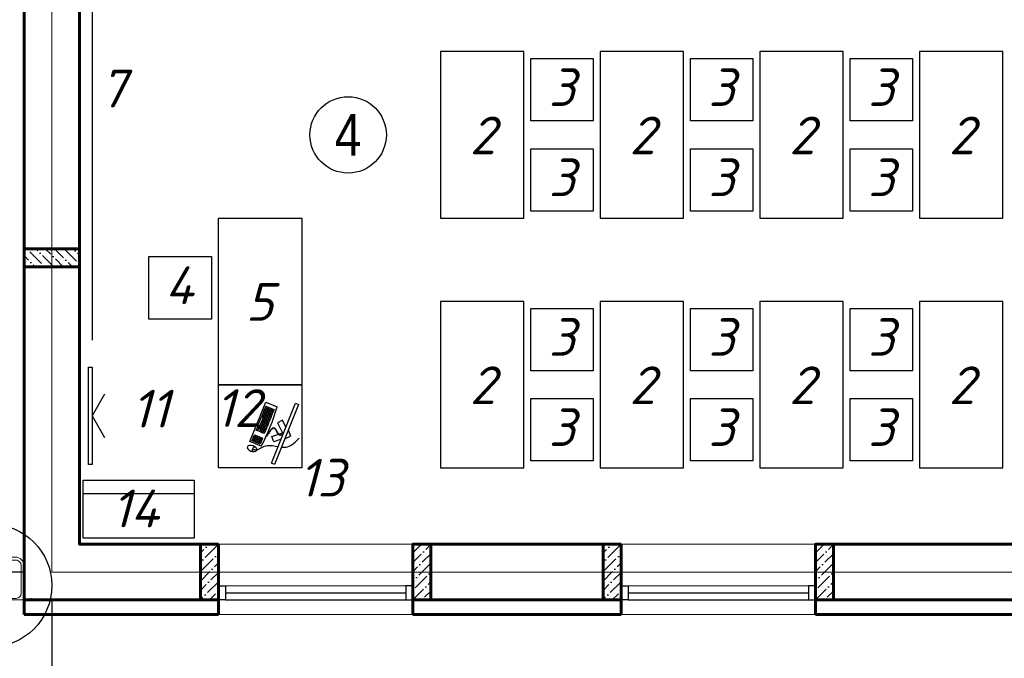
# Model space of a CAD drawing. Header units: millimetres. Extents: x -257011 to 237647566, y 2784933 to 6706507.
# Tile 195 of 256: x 9653432 to 9660524, y 5141227 to 5145829. Entities that reach past the tile are written whole.
import ezdxf

# ---------------------------------------------------------------- set-up
doc = ezdxf.new("R2010")
doc.units = ezdxf.units.MM
doc.header["$LTSCALE"] = 1000
doc.header["$PDMODE"] = 32
doc.header["$PDSIZE"] = 0.3
doc.linetypes.add('ACAD_ISO10W100', pattern=[18, 12, -3, 0, -3])
for name, color, linetype, lineweight in [('expl', 234, 'Continuous', 13), ('заливки', 250, 'Continuous', 18), ('Калонны', 20, 'Continuous', 25), ('Размеры', 251, 'Continuous', 18)]:
    doc.layers.add(name, color=color, linetype=linetype, lineweight=lineweight)
for name, color, linetype in [('kcd_tx', 7, 'Continuous'), ('PDF17_Geometry', 7, 'Continuous'), ('PDF17_Solid Fills', 7, 'Continuous'), ('TESS', 252, 'Continuous'), ('ТХ', 7, 'Continuous')]:
    doc.layers.add(name, color=color, linetype=linetype)
doc.styles.get("Standard").update_dxf_attribs({"font": 'ARIALN.TTF'})
doc.dimstyles.new('Санжар', dxfattribs={"dimtxt": 240, "dimasz": 200, "dimexe": 200, "dimexo": 200, "dimgap": 50, "dimtad": 1, "dimdec": 0, "dimtxsty": 'Standard', "dimblk": 'OBLIQUE', "dimcen": 2.5, "dimdle": 200, "dimclrd": 152, "dimclre": 152, "dimclrt": 152, "dimadec": 0, "dimazin": 0, "dimtfac": 1, "dimtdec": 0, "dimtmove": 0, "dimatfit": 3, "dimldrblk": 'OBLIQUE', "dimfxl": 0, "dimlwd": 0, "dimlwe": 0, "dimarcsym": 0})

# ---------------------------------------------------------------- blocks, each defined once
blk = doc.blocks.new('iuuiiul')
at = {"color": 6, "ltscale": 100}
blk.add_circle((1264983.8, 1660235.6), 443.6, dxfattribs=at)
blk = doc.blocks.new('_Oblique')
at = {"color": 0, "linetype": 'ByBlock', "lineweight": -2}
blk.add_line((-0.5, -0.5), (0.5, 0.5), dxfattribs=at)
blk = doc.blocks.new('*D1899')
at = {"layer": 'Defpoints', "color": 0, "lineweight": 50, "ltscale": 100, "transparency": 16777216}
for p in [(9653663.6, 5141849.2), (9663263.6, 5141849.2), (9663263.6, 5138947)]:
    blk.add_point(p, dxfattribs=at)
at = {"layer": 'kcd_tx', "color": 152, "ltscale": 100, "transparency": 16777216}
for p, q in [((9653663.6, 5141649.2), (9653663.6, 5138747)), ((9663263.6, 5141649.2), (9663263.6, 5138747)), ((9653463.6, 5138947), (9663463.6, 5138947))]:
    blk.add_line(p, q, dxfattribs=at)
at = {"layer": 'kcd_tx', "color": 152, "ltscale": 100, "transparency": 16777216, "xscale": 200, "yscale": 200, "zscale": 200, "rotation": 180}
blk.add_blockref('_Oblique', (9653663.6, 5138947), dxfattribs=at)
at = {"layer": 'kcd_tx', "color": 152, "ltscale": 100, "transparency": 16777216, "xscale": 200, "yscale": 200, "zscale": 200}
blk.add_blockref('_Oblique', (9663263.6, 5138947), dxfattribs=at)
at = {"layer": 'kcd_tx', "color": 152, "lineweight": 60, "ltscale": 100, "transparency": 16777216, "insert": (9658463.6, 5139119.6), "char_height": 240, "attachment_point": 5}
blk.add_mtext('9600', dxfattribs=at)
blk = doc.blocks.new('*D1902')
at = {"layer": 'Defpoints', "color": 0, "lineweight": 50, "ltscale": 100, "transparency": 16777216}
for p in [(9653663.6, 5141849.2), (9672863.6, 5141849.2), (9653663.6, 5138353.3)]:
    blk.add_point(p, dxfattribs=at)
at = {"layer": 'kcd_tx', "color": 152, "ltscale": 100, "transparency": 16777216}
for p, q in [((9653663.6, 5141649.2), (9653663.6, 5138153.3)), ((9672863.6, 5141649.2), (9672863.6, 5138153.3)), ((9673063.6, 5138353.3), (9653463.6, 5138353.3))]:
    blk.add_line(p, q, dxfattribs=at)
at = {"layer": 'kcd_tx', "color": 152, "ltscale": 100, "transparency": 16777216, "xscale": 200, "yscale": 200, "zscale": 200, "rotation": 180}
blk.add_blockref('_Oblique', (9653663.6, 5138353.3), dxfattribs=at)
at = {"layer": 'kcd_tx', "color": 152, "ltscale": 100, "transparency": 16777216, "xscale": 200, "yscale": 200, "zscale": 200}
blk.add_blockref('_Oblique', (9672863.6, 5138353.3), dxfattribs=at)
at = {"layer": 'kcd_tx', "color": 152, "lineweight": 60, "ltscale": 100, "transparency": 16777216, "insert": (9663263.6, 5138525.8), "char_height": 240, "attachment_point": 5}
blk.add_mtext('19200', dxfattribs=at)
blk = doc.blocks.new('*D1905')
at = {"layer": 'Defpoints', "color": 0, "lineweight": 50, "ltscale": 100, "transparency": 16777216}
for p in [(9653663.6, 5148149.2), (9650581.8, 5141849.2), (9653663.6, 5141849.2)]:
    blk.add_point(p, dxfattribs=at)
at = {"layer": 'kcd_tx', "color": 152, "ltscale": 100, "transparency": 16777216}
for p, q in [((9650581.8, 5148349.2), (9650581.8, 5141649.2)), ((9653463.6, 5148149.2), (9650381.8, 5148149.2)), ((9653463.6, 5141849.2), (9650381.8, 5141849.2))]:
    blk.add_line(p, q, dxfattribs=at)
at = {"layer": 'kcd_tx', "color": 152, "ltscale": 100, "transparency": 16777216, "xscale": 200, "yscale": 200, "zscale": 200}
for p, rotation in [((9650581.8, 5148149.2), 90), ((9650581.8, 5141849.2), 270)]:
    blk.add_blockref('_Oblique', p, dxfattribs=dict(at, rotation=rotation))
at = {"layer": 'kcd_tx', "color": 152, "lineweight": 60, "ltscale": 100, "transparency": 16777216, "insert": (9650409.3, 5144999.2), "char_height": 240, "attachment_point": 5, "rotation": 90}
blk.add_mtext('6300', dxfattribs=at)
blk = doc.blocks.new('wwww')
at = {"layer": 'заливки', "color": 0, "lineweight": 25, "ltscale": 0.15}
for p, q in [((-325484, -679209), (-325477, -679225)), ((-325699, -679327), (-325681, -679321)), ((-325693, -679344), (-325699, -679327)), ((-325660, -679334), (-325693, -679344)), ((-325687, -679302), (-325671, -679297)), ((-325686, -679305), (-325687, -679302)), ((-325686, -679305), (-325681, -679321)), ((-325671, -679297), (-325660, -679334)), ((-325470, -679244), (-325465, -679256)), ((-325814, -679382), (-325729, -679357)), ((-325808, -679400), (-325814, -679382)), ((-325723, -679374), (-325808, -679400)), ((-325729, -679357), (-325713, -679352)), ((-325708, -679369), (-325723, -679374)), ((-325713, -679352), (-325708, -679369))]:
    blk.add_line(p, q, dxfattribs=at)
for points in [[(-325485, -678956), (-325474, -678992), (-326163, -679200), (-326174, -679165)], [(-325617, -679239), (-325611, -679256), (-325627, -679261), (-325632, -679244)], [(-325599, -679234), (-325594, -679251), (-325609, -679255), (-325614, -679238)], [(-325581, -679228), (-325576, -679245), (-325591, -679250), (-325597, -679233)], [(-325563, -679223), (-325558, -679240), (-325573, -679245), (-325579, -679228)], [(-325944, -679338), (-325939, -679355), (-325955, -679360), (-325960, -679343)], [(-325926, -679333), (-325921, -679350), (-325937, -679355), (-325942, -679337)], [(-325908, -679327), (-325903, -679344), (-325919, -679349), (-325924, -679332)], [(-325903, -679346), (-325897, -679364), (-325913, -679368), (-325918, -679351)], [(-325890, -679322), (-325885, -679339), (-325901, -679344), (-325906, -679327)], [(-325885, -679341), (-325879, -679358), (-325895, -679363), (-325900, -679346)], [(-325875, -679317), (-325870, -679334), (-325885, -679339), (-325890, -679322)], [(-325869, -679336), (-325864, -679353), (-325879, -679358), (-325885, -679341)], [(-325857, -679312), (-325852, -679329), (-325867, -679334), (-325873, -679316)], [(-325851, -679331), (-325846, -679348), (-325862, -679353), (-325867, -679336)], [(-325845, -679350), (-325840, -679367), (-325856, -679372), (-325861, -679355)], [(-325839, -679306), (-325834, -679323), (-325850, -679328), (-325855, -679311)], [(-325833, -679325), (-325828, -679343), (-325844, -679347), (-325849, -679330)], [(-325827, -679345), (-325822, -679362), (-325838, -679367), (-325843, -679349)], [(-325821, -679301), (-325816, -679318), (-325832, -679323), (-325837, -679306)], [(-325815, -679320), (-325810, -679337), (-325826, -679342), (-325831, -679325)], [(-325810, -679339), (-325804, -679356), (-325820, -679361), (-325825, -679344)], [(-325805, -679296), (-325800, -679313), (-325816, -679318), (-325821, -679301)], [(-325800, -679315), (-325794, -679332), (-325810, -679337), (-325815, -679320)], [(-325794, -679335), (-325789, -679352), (-325804, -679356), (-325810, -679339)], [(-325788, -679291), (-325782, -679308), (-325798, -679313), (-325803, -679295)], [(-325782, -679310), (-325777, -679327), (-325792, -679332), (-325797, -679315)], [(-325776, -679329), (-325771, -679346), (-325786, -679351), (-325792, -679334)], [(-325770, -679348), (-325765, -679365), (-325781, -679370), (-325786, -679353)], [(-325770, -679285), (-325764, -679302), (-325780, -679307), (-325785, -679290)], [(-325764, -679304), (-325759, -679322), (-325774, -679326), (-325780, -679309)], [(-325758, -679324), (-325753, -679341), (-325769, -679346), (-325774, -679328)], [(-325752, -679343), (-325747, -679360), (-325763, -679365), (-325768, -679348)], [(-325752, -679280), (-325747, -679297), (-325762, -679302), (-325767, -679285)], [(-325746, -679299), (-325741, -679316), (-325756, -679321), (-325762, -679304)], [(-325740, -679318), (-325735, -679335), (-325751, -679340), (-325756, -679323)], [(-325736, -679275), (-325731, -679292), (-325747, -679297), (-325752, -679280)], [(-325734, -679337), (-325729, -679355), (-325745, -679359), (-325750, -679342)], [(-325730, -679294), (-325725, -679312), (-325741, -679316), (-325746, -679299)], [(-325725, -679314), (-325719, -679331), (-325735, -679335), (-325740, -679318)], [(-325718, -679270), (-325713, -679287), (-325729, -679292), (-325734, -679274)], [(-325719, -679333), (-325714, -679350), (-325729, -679355), (-325734, -679337)], [(-325712, -679289), (-325707, -679306), (-325723, -679311), (-325728, -679294)], [(-325707, -679308), (-325701, -679325), (-325717, -679330), (-325722, -679313)], [(-325700, -679264), (-325695, -679281), (-325711, -679286), (-325716, -679269)], [(-325701, -679327), (-325696, -679345), (-325711, -679349), (-325716, -679332)], [(-325695, -679347), (-325690, -679364), (-325705, -679368), (-325711, -679351)], [(-325695, -679284), (-325689, -679301), (-325705, -679305), (-325710, -679288)], [(-325689, -679303), (-325684, -679320), (-325699, -679325), (-325704, -679307)], [(-325682, -679259), (-325677, -679276), (-325693, -679281), (-325698, -679264)], [(-325677, -679341), (-325672, -679358), (-325688, -679363), (-325693, -679346)], [(-325677, -679278), (-325671, -679295), (-325687, -679300), (-325692, -679283)], [(-325659, -679336), (-325654, -679353), (-325670, -679358), (-325675, -679340)], [(-325611, -679258), (-325606, -679275), (-325621, -679280), (-325626, -679263)], [(-325605, -679277), (-325600, -679295), (-325615, -679299), (-325621, -679282)], [(-325599, -679297), (-325594, -679314), (-325610, -679319), (-325615, -679301)], [(-325593, -679253), (-325588, -679270), (-325603, -679275), (-325609, -679258)], [(-325593, -679316), (-325588, -679333), (-325604, -679338), (-325609, -679321)], [(-325587, -679272), (-325582, -679289), (-325598, -679294), (-325603, -679277)], [(-325581, -679291), (-325576, -679308), (-325592, -679313), (-325597, -679296)], [(-325575, -679247), (-325570, -679265), (-325586, -679269), (-325591, -679252)], [(-325576, -679310), (-325570, -679328), (-325586, -679332), (-325591, -679315)], [(-325569, -679267), (-325564, -679284), (-325580, -679288), (-325585, -679271)], [(-325563, -679286), (-325558, -679303), (-325574, -679308), (-325579, -679291)], [(-325557, -679242), (-325552, -679259), (-325568, -679264), (-325573, -679247)], [(-325558, -679305), (-325552, -679322), (-325568, -679327), (-325573, -679310)], [(-325551, -679261), (-325546, -679278), (-325562, -679283), (-325567, -679266)], [(-325546, -679280), (-325540, -679298), (-325556, -679302), (-325561, -679285)], [(-325540, -679300), (-325535, -679317), (-325550, -679321), (-325555, -679304)], [(-325938, -679357), (-325933, -679374), (-325949, -679379), (-325954, -679362)], [(-325933, -679376), (-325927, -679394), (-325943, -679398), (-325948, -679381)], [(-325927, -679396), (-325922, -679413), (-325937, -679418), (-325942, -679400)], [(-325921, -679415), (-325916, -679432), (-325931, -679437), (-325937, -679420)], [(-325920, -679352), (-325915, -679369), (-325931, -679374), (-325936, -679357)], [(-325915, -679371), (-325909, -679388), (-325925, -679393), (-325930, -679376)], [(-325909, -679390), (-325904, -679407), (-325919, -679412), (-325924, -679395)], [(-325903, -679409), (-325898, -679427), (-325913, -679431), (-325919, -679414)], [(-325897, -679366), (-325892, -679383), (-325907, -679388), (-325912, -679370)], [(-325891, -679385), (-325886, -679402), (-325901, -679407), (-325907, -679390)], [(-325885, -679404), (-325880, -679421), (-325896, -679426), (-325901, -679409)], [(-325879, -679360), (-325874, -679377), (-325889, -679382), (-325895, -679365)], [(-325873, -679379), (-325868, -679397), (-325884, -679401), (-325889, -679384)], [(-325867, -679399), (-325862, -679416), (-325878, -679421), (-325883, -679403)], [(-325863, -679355), (-325858, -679373), (-325874, -679377), (-325879, -679360)], [(-325857, -679375), (-325852, -679392), (-325868, -679397), (-325873, -679379)], [(-325852, -679394), (-325846, -679411), (-325862, -679416), (-325867, -679399)], [(-325839, -679369), (-325834, -679386), (-325850, -679391), (-325855, -679374)], [(-325834, -679388), (-325828, -679406), (-325844, -679410), (-325849, -679393)], [(-325822, -679364), (-325816, -679381), (-325832, -679386), (-325837, -679369)], [(-325816, -679383), (-325811, -679400), (-325826, -679405), (-325831, -679388)], [(-325804, -679358), (-325799, -679376), (-325814, -679380), (-325819, -679363)], [(-325788, -679354), (-325783, -679371), (-325799, -679376), (-325804, -679358)]]:
    blk.add_lwpolyline(points, close=True, dxfattribs=at)
for points in [[(-325871, -679073), (-325877, -679070), (-325843, -679016)], [(-325788, -679048), (-325785, -679042), (-325843, -679016)], [(-325889, -679117), (-325924, -679194), (-325866, -679220), (-325815, -679108)], [(-325749, -679075), (-325677, -679120), (-325710, -679173), (-325815, -679108)], [(-325552, -679198), (-325513, -679328), (-325964, -679465), (-326004, -679335)]]:
    blk.add_lwpolyline(points, dxfattribs=at)
for centre, radius, start, end in [((-325114, -681459), 2303, 100.9493, 112.708), ((-325477, -679229), 29.5, 216.9044, 354.8007)]:
    blk.add_arc(centre, radius, start, end, dxfattribs=at)
at = {"layer": 'заливки', "color": 0, "lineweight": 25, "ltscale": 0.15, "extrusion": (0, 0, -1)}
blk.add_ellipse((-325468, -679263), major_axis=(16.4, -53.3), ratio=0.548518, dxfattribs=at)
at = {"layer": 'заливки', "color": 0, "lineweight": 25, "ltscale": 0.15}
blk.add_ellipse((-325473, -679235), major_axis=(3.92, -9.4), ratio=0.353008, dxfattribs=at)
for points, knots in [([(-325685, -679017), (-325698, -678997), (-325744, -678938), (-325827, -678931), (-325886, -678926)], [258.945343, 258.945343, 258.945343, 258.945343, 321.866255, 469.799997, 469.799997, 469.799997, 469.799997]), ([(-325805, -679092), (-325787, -679100), (-325762, -679126), (-325839, -679240), (-325737, -679231), (-325675, -679225)], [52.696456, 52.696456, 52.696456, 52.696456, 88.452953, 137.856523, 215.270135, 215.270135, 215.270135, 215.270135]), ([(-325800, -679090), (-325797, -679092), (-325794, -679094), (-325788, -679098), (-325785, -679100), (-325780, -679106), (-325778, -679110), (-325775, -679117), (-325774, -679121), (-325774, -679127), (-325774, -679129), (-325775, -679133), (-325775, -679135), (-325777, -679143), (-325779, -679149), (-325783, -679160), (-325786, -679166), (-325791, -679178), (-325793, -679183), (-325796, -679192), (-325797, -679195), (-325798, -679200), (-325798, -679202), (-325798, -679206), (-325798, -679207), (-325797, -679210), (-325796, -679212), (-325795, -679214), (-325794, -679216), (-325791, -679218), (-325790, -679219), (-325786, -679221), (-325784, -679221), (-325778, -679224), (-325773, -679225), (-325761, -679226), (-325754, -679227), (-325740, -679227), (-325732, -679226), (-325709, -679225), (-325692, -679224), (-325675, -679222)], [54.981019, 54.981019, 54.981019, 54.981019, 61.260874, 61.260874, 69.6918, 69.6918, 78.122727, 78.122727, 86.553654, 86.553654, 90.403827, 90.403827, 94.253999, 94.253999, 104.434609, 104.434609, 114.615219, 114.615219, 124.795829, 124.795829, 131.641747, 131.641747, 135.939583, 135.939583, 141.201002, 141.201002, 146.462422, 146.462422, 151.723841, 151.723841, 156.985261, 156.985261, 162.24668, 162.24668, 172.922377, 172.922377, 183.598075, 183.598075, 194.273772, 194.273772, 215.270135, 215.270135, 215.270135, 215.270135]), ([(-325484, -679209), (-325526, -679194), (-325606, -679165), (-325646, -679086), (-325666, -679050)], [0, 0, 0, 0, 117.894714, 225.048375, 225.048375, 225.048375, 225.048375])]:
    blk.add_open_spline(points, degree=3, knots=knots, dxfattribs=at)
blk = doc.blocks.new('awefsssf')
at = {"layer": 'PDF17_Solid Fills', "lineweight": 0, "transparency": 33554559}
for points in [[(2026784.7, 2207819.1), (2026785.3, 2207819.1), (2026785.3, 2207818.5), (2026784.7, 2207817.8), (2026784, 2207818.5), (2026784, 2207819.1)], [(2026785.3, 2207819.1), (2026785.9, 2207819.1), (2026785.9, 2207818.5), (2026785.3, 2207817.8), (2026784.7, 2207818.5), (2026784.7, 2207819.1)], [(2026791.1, 2207819.1), (2026791.7, 2207819.1), (2026791.7, 2207818.5), (2026791.1, 2207817.8), (2026790.4, 2207818.5), (2026790.4, 2207819.1)], [(2027268.8, 2207819.1), (2027269.4, 2207819.1), (2027269.4, 2207818.5), (2027268.8, 2207817.8), (2027268.1, 2207818.5), (2027268.1, 2207819.1)], [(2027269.4, 2207819.1), (2027270.1, 2207819.1), (2027270.1, 2207818.5), (2027269.4, 2207817.8), (2027268.8, 2207818.5), (2027268.8, 2207819.1)], [(2027275.2, 2207819.1), (2027275.8, 2207819.1), (2027275.8, 2207818.5), (2027275.2, 2207817.8), (2027274.5, 2207818.5), (2027274.5, 2207819.1)]]:
    blk.add_hatch(color=256, dxfattribs=at).paths.add_polyline_path(points)
at = {"layer": 'PDF17_Geometry', "lineweight": 0}
for p, q in [((2026840.7, 2208068.2), (2026840.9, 2207865.2)), ((2027164.1, 2208104.4), (2026877.3, 2208104.1)), ((2027201.2, 2207865.5), (2027200.4, 2208068.2)), ((2026876.4, 2207829.3), (2027164.9, 2207829.3))]:
    blk.add_line(p, q, dxfattribs=at)
blk.add_lwpolyline([(2026722.2, 2207818.5), (2026822, 2207818.5), (2026822, 2208066.5, -0.414206), (2026882.6, 2208127.1), (2027159.2, 2208127.1, -0.41048), (2027220.2, 2208066.5), (2027219.9, 2207818.5), (2027345.8, 2207818.5)], format="xyb", dxfattribs=at)
for points in [[(2027345.8, 2207818.5), (2027219.9, 2207818.5), (2027219.9, 2207818.5), (2027060.6, 2207818.5), (2027039.1, 2207797), (2027017.6, 2207818.5), (2026995.8, 2207796.7), (2026974.6, 2207818.5), (2026952.8, 2207796.7), (2026931.6, 2207818.5), (2026911.9, 2207801), (2026817.2, 2207801), (2026817.2, 2207818.5), (2026722.2, 2207818.5)], [(2026785.9, 2207815.3), (2026784, 2207815.3), (2026783.4, 2207815.9), (2026782.7, 2207816.6), (2026782.7, 2207817.2), (2026782.1, 2207817.8), (2026782.1, 2207818.5), (2026784.7, 2207818.5), (2026785.9, 2207818.5), (2026785.3, 2207818.5), (2026785.3, 2207824.3), (2026785.3, 2207818.5)], [(2026784.7, 2207815.3), (2026784.7, 2207816.6), (2026785.3, 2207817.8), (2026785.9, 2207817.8), (2026785.9, 2207818.5), (2026786.6, 2207818.5), (2026786.6, 2207819.1), (2026787.9, 2207819.1), (2026789.8, 2207819.1), (2026789.8, 2207818.5), (2026790.4, 2207818.5), (2026790.4, 2207817.8), (2026791.1, 2207816.6), (2026791.7, 2207815.3)], [(2026785.9, 2207815.9), (2026784.7, 2207815.3)], [(2026785.3, 2207824.3), (2026791.1, 2207824.3), (2026791.1, 2207818.5), (2026793.7, 2207818.5), (2026793.7, 2207816.6), (2026793, 2207815.9), (2026792.4, 2207815.9), (2026792.4, 2207815.3), (2026791.7, 2207815.3), (2026791.1, 2207815.3), (2026790.4, 2207815.3)], [(2026787.2, 2207819.1), (2026785.3, 2207816.6)], [(2026787.2, 2207815.3), (2026787.2, 2207816.6), (2026786.6, 2207817.2), (2026785.9, 2207817.2), (2026785.9, 2207816.6)], [(2026787.2, 2207816.6), (2026787.9, 2207817.2), (2026788.5, 2207817.2), (2026789.2, 2207816.6), (2026789.2, 2207817.2), (2026789.8, 2207817.2), (2026790.4, 2207816.6)], [(2026788.5, 2207819.1), (2026787.9, 2207817.8)], [(2026789.8, 2207818.5), (2026789.2, 2207817.8)], [(2026789.2, 2207815.3), (2026789.2, 2207816.6)], [(2026791.1, 2207818.5), (2026790.4, 2207818.5), (2026791.1, 2207818.5), (2026789.8, 2207818.5)], [(2026790.4, 2207817.8), (2026789.8, 2207817.2)], [(2026790.4, 2207818.5), (2026790.4, 2207824.3)], [(2026791.1, 2207816.6), (2026790.4, 2207815.9)], [(2026791.1, 2207815.9), (2026790.4, 2207815.3)], [(2027270.1, 2207815.3), (2027268.1, 2207815.3), (2027267.5, 2207815.9), (2027266.8, 2207816.6), (2027266.8, 2207817.2), (2027266.2, 2207817.8), (2027266.2, 2207818.5), (2027268.8, 2207818.5), (2027270.1, 2207818.5), (2027269.4, 2207818.5), (2027269.4, 2207824.3), (2027269.4, 2207818.5)], [(2027268.8, 2207815.3), (2027268.8, 2207816.6), (2027269.4, 2207817.8), (2027270.1, 2207817.8), (2027270.1, 2207818.5), (2027270.7, 2207818.5), (2027270.7, 2207819.1), (2027272, 2207819.1), (2027273.9, 2207819.1), (2027273.9, 2207818.5), (2027274.5, 2207818.5), (2027274.5, 2207817.8), (2027275.2, 2207816.6), (2027275.8, 2207815.3)], [(2027270.1, 2207815.9), (2027268.8, 2207815.3)], [(2027269.4, 2207824.3), (2027275.2, 2207824.3), (2027275.2, 2207818.5), (2027277.8, 2207818.5), (2027277.8, 2207816.6), (2027277.1, 2207815.9), (2027276.5, 2207815.9), (2027276.5, 2207815.3), (2027275.8, 2207815.3), (2027275.2, 2207815.3), (2027274.5, 2207815.3)], [(2027271.3, 2207819.1), (2027269.4, 2207816.6)], [(2027271.3, 2207815.3), (2027271.3, 2207816.6), (2027270.7, 2207817.2), (2027270.1, 2207817.2), (2027270.1, 2207816.6)], [(2027271.3, 2207816.6), (2027272, 2207817.2), (2027272.6, 2207817.2), (2027273.3, 2207816.6), (2027273.3, 2207817.2), (2027273.9, 2207817.2), (2027274.5, 2207816.6)], [(2027272.6, 2207819.1), (2027272, 2207817.8)], [(2027273.9, 2207818.5), (2027273.3, 2207817.8)], [(2027273.3, 2207815.3), (2027273.3, 2207816.6)], [(2027275.2, 2207818.5), (2027274.5, 2207818.5), (2027275.2, 2207818.5), (2027273.9, 2207818.5)], [(2027274.5, 2207817.8), (2027273.9, 2207817.2)], [(2027274.5, 2207818.5), (2027274.5, 2207824.3)], [(2027275.2, 2207816.6), (2027274.5, 2207815.9)], [(2027275.2, 2207815.9), (2027274.5, 2207815.3)]]:
    blk.add_lwpolyline(points, dxfattribs=at)
for points in [[(2026790.4, 2207828.1), (2026785.9, 2207828.1), (2026785.3, 2207826.8), (2026785.3, 2207815.9), (2026784.7, 2207815.9), (2026782.1, 2207815.9), (2026783.4, 2207813.4), (2026785.3, 2207812.7), (2026785.9, 2207812.7), (2026790.4, 2207812.7), (2026793, 2207813.4), (2026793.7, 2207815.9), (2026791.1, 2207815.9), (2026791.1, 2207826.8)], [(2026787.9, 2207817.8), (2026785.9, 2207816.6), (2026785.9, 2207815.3), (2026790.4, 2207815.3), (2026790.4, 2207816.6)], [(2027274.5, 2207828.1), (2027270.1, 2207828.1), (2027269.4, 2207826.8), (2027269.4, 2207815.9), (2027268.8, 2207815.9), (2027266.2, 2207815.9), (2027267.5, 2207813.4), (2027269.4, 2207812.7), (2027270.1, 2207812.7), (2027274.5, 2207812.7), (2027277.1, 2207813.4), (2027277.8, 2207815.9), (2027275.2, 2207815.9), (2027275.2, 2207826.8)], [(2027272, 2207817.8), (2027270.1, 2207816.6), (2027270.1, 2207815.3), (2027274.5, 2207815.3), (2027274.5, 2207816.6)]]:
    blk.add_lwpolyline(points, close=True, dxfattribs=at)
at = {"layer": 'PDF17_Geometry', "color": 7, "lineweight": 0, "true_color": 0xffffff}
for points in [[(2026783.4, 2207813.4), (2026784.7, 2207815.9)], [(2026785.3, 2207812.7), (2026785.3, 2207826.8), (2026785.3, 2207812.7), (2026785.3, 2207815.9)], [(2026791.1, 2207826.8), (2026790.4, 2207812.7), (2026791.1, 2207815.9), (2026790.4, 2207812.7)], [(2026791.1, 2207815.9), (2026793.7, 2207815.9)], [(2027267.5, 2207813.4), (2027268.8, 2207815.9)], [(2027269.4, 2207812.7), (2027269.4, 2207826.8), (2027269.4, 2207812.7), (2027269.4, 2207815.9)], [(2027275.2, 2207826.8), (2027274.5, 2207812.7), (2027275.2, 2207815.9), (2027274.5, 2207812.7)], [(2027275.2, 2207815.9), (2027277.8, 2207815.9)]]:
    blk.add_lwpolyline(points, dxfattribs=at)
at = {"layer": 'PDF17_Geometry', "color": 252, "lineweight": 0, "true_color": 0x979797}
for points in [[(2026793, 2207812.1), (2026793, 2207812.1)], [(2027277.1, 2207812.1), (2027277.1, 2207812.1)]]:
    blk.add_lwpolyline(points, dxfattribs=at)
at = {"layer": 'PDF17_Geometry', "lineweight": 0}
for centre, radius, start, end in [((2026876.9, 2208067.9), 36.2, 89.46766, 179.51829), ((2027164.1, 2208068.2), 36.3, 359.99882, 90.00118), ((2026876.8, 2207865.3), 36, 180.05003, 270.712), ((2027164.1, 2207866.4), 37.1, 271.2782, 358.7218)]:
    blk.add_arc(centre, radius, start, end, dxfattribs=at)
at = {"layer": 'PDF17_Solid Fills', "color": 7, "lineweight": 0, "true_color": 0xffffff, "transparency": 33554559}
for points in [[(2026784.7, 2207815.9), (2026782.1, 2207815.9), (2026783.4, 2207813.4)], [(2026785.3, 2207812.7), (2026784.7, 2207815.9), (2026783.4, 2207813.4)], [(2026785.3, 2207826.8), (2026785.9, 2207812.7), (2026785.9, 2207828.1)], [(2026785.9, 2207812.7), (2026785.9, 2207828.1), (2026790.4, 2207828.1)], [(2026790.4, 2207812.7), (2026790.4, 2207828.1), (2026785.9, 2207812.7)], [(2026791.1, 2207826.8), (2026790.4, 2207812.7), (2026790.4, 2207828.1)], [(2026793, 2207813.4), (2026791.1, 2207815.9), (2026790.4, 2207812.7)], [(2026793.7, 2207815.9), (2026793, 2207813.4), (2026791.1, 2207815.9)], [(2027268.8, 2207815.9), (2027266.2, 2207815.9), (2027267.5, 2207813.4)], [(2027269.4, 2207812.7), (2027268.8, 2207815.9), (2027267.5, 2207813.4)], [(2027269.4, 2207826.8), (2027270.1, 2207812.7), (2027270.1, 2207828.1)], [(2027270.1, 2207812.7), (2027270.1, 2207828.1), (2027274.5, 2207828.1)], [(2027274.5, 2207812.7), (2027274.5, 2207828.1), (2027270.1, 2207812.7)], [(2027275.2, 2207826.8), (2027274.5, 2207812.7), (2027274.5, 2207828.1)], [(2027277.1, 2207813.4), (2027275.2, 2207815.9), (2027274.5, 2207812.7)], [(2027277.8, 2207815.9), (2027277.1, 2207813.4), (2027275.2, 2207815.9)]]:
    blk.add_solid(points, dxfattribs=at)

msp = doc.modelspace()

# ---------------------------------------------------------------- hatches: boundary and pattern name
at = {"ltscale": 100}
h = msp.add_hatch(dxfattribs=at)
h.set_pattern_fill('ANSI36', color=256, scale=15, style=0)
h.set_pattern_definition([(45, (9785935.837, 4427585.21), (25.2569703, 92.6088912), [119.0625, -23.8125, 0, -23.8125])])
h.paths.add_polyline_path([(9654733.575, 5142049.213), (9654863.575, 5142049.213), (9654863.575, 5141649.213), (9654733.575, 5141649.213)])
h = msp.add_hatch(dxfattribs=at)
h.set_pattern_fill('ANSI36', color=256, scale=15, style=0)
h.set_pattern_definition([(45, (9784165.837, 4427585.21), (25.2569703, 92.6088912), [119.0625, -23.8125, 0, -23.8125])])
h.paths.add_polyline_path([(9656263.575, 5142049.213), (9656393.575, 5142049.213), (9656393.575, 5141649.213), (9656263.575, 5141649.213)])
h = msp.add_hatch(dxfattribs=at)
h.set_pattern_fill('ANSI36', color=256, scale=15, style=0)
h.set_pattern_definition([(45, (9788835.837, 4427585.21), (25.2569703, 92.6088912), [119.0625, -23.8125, 0, -23.8125])])
h.paths.add_polyline_path([(9657633.575, 5142049.213), (9657763.575, 5142049.213), (9657763.575, 5141649.213), (9657633.575, 5141649.213)])
h = msp.add_hatch(dxfattribs=at)
h.set_pattern_fill('ANSI36', color=256, scale=15, style=0)
h.set_pattern_definition([(45, (9787065.837, 4427585.21), (25.2569703, 92.6088912), [119.0625, -23.8125, 0, -23.8125])])
h.paths.add_polyline_path([(9659163.575, 5142049.213), (9659293.575, 5142049.213), (9659293.575, 5141649.213), (9659163.575, 5141649.213)])

# ---------------------------------------------------------------- linework, layer by layer
at = {"lineweight": 60, "ltscale": 100}
for p, q in [((9654863.575, 5142049.213), (9654863.575, 5141649.213)), ((9656263.575, 5142049.213), (9656263.575, 5141649.213)), ((9657763.575, 5142049.213), (9657763.575, 5141649.213)), ((9659163.575, 5142049.213), (9659163.575, 5141649.213))]:
    msp.add_line(p, q, dxfattribs=at)
at = {"lineweight": 9, "ltscale": 100}
for p, q in [((9654863.575, 5142049.213), (9656263.575, 5142049.213)), ((9657763.575, 5142049.213), (9659163.575, 5142049.213)), ((9654863.575, 5141542.213), (9656263.575, 5141542.213)), ((9657763.575, 5141542.213), (9659163.575, 5141542.213))]:
    msp.add_line(p, q, dxfattribs=at)
at = {"color": 5, "lineweight": 0}
for p, q in [((9654913.575, 5141749.213), (9656213.575, 5141749.213)), ((9657813.575, 5141749.213), (9659113.575, 5141749.213))]:
    msp.add_line(p, q, dxfattribs=at)
at = {"color": 5}
for p, q in [((9654913.575, 5141699.213), (9656213.575, 5141699.213)), ((9657813.575, 5141699.213), (9659113.575, 5141699.213)), ((9654913.575, 5141649.213), (9656213.575, 5141649.213)), ((9657813.575, 5141649.213), (9659113.575, 5141649.213))]:
    msp.add_line(p, q, dxfattribs=at)
at = {"color": 252, "lineweight": 60, "ltscale": 100}
for p, q in [((9654863.575, 5141649.213), (9654863.575, 5141542.213)), ((9656263.575, 5141649.213), (9656263.575, 5141542.213)), ((9657763.575, 5141649.213), (9657763.575, 5141542.213)), ((9659163.575, 5141649.213), (9659163.575, 5141542.213))]:
    msp.add_line(p, q, dxfattribs=at)
at = {"lineweight": 60, "ltscale": 100}
for points in [[(9654863.575, 5142049.213), (9653863.575, 5142049.213), (9653863.575, 5147949.213)], [(9657763.575, 5142049.213), (9656263.575, 5142049.213)], [(9660663.575, 5142049.213), (9659163.575, 5142049.213)], [(9657763.575, 5141649.213), (9656263.575, 5141649.213)], [(9660663.575, 5141649.213), (9659163.575, 5141649.213)]]:
    msp.add_lwpolyline(points, dxfattribs=at)
at = {"color": 5}
for points in [[(9654863.575, 5141749.213), (9654913.575, 5141749.213), (9654913.575, 5141649.213), (9654863.575, 5141649.213)], [(9656263.575, 5141749.213), (9656213.575, 5141749.213), (9656213.575, 5141649.213), (9656263.575, 5141649.213)], [(9657763.575, 5141749.213), (9657813.575, 5141749.213), (9657813.575, 5141649.213), (9657763.575, 5141649.213)], [(9659163.575, 5141749.213), (9659113.575, 5141749.213), (9659113.575, 5141649.213), (9659163.575, 5141649.213)]]:
    msp.add_lwpolyline(points, close=True, dxfattribs=at)
at = {"color": 32, "lineweight": 30, "ltscale": 100}
for points in [[(9656263.575, 5141549.213), (9657763.575, 5141549.213)], [(9659163.575, 5141549.213), (9660663.575, 5141549.213)]]:
    msp.add_lwpolyline(points, dxfattribs=at)
at = {"color": 252, "lineweight": 60, "ltscale": 100}
for points in [[(9656263.575, 5141542.213), (9657763.575, 5141542.213)], [(9659163.575, 5141542.213), (9660663.575, 5141542.213)]]:
    msp.add_lwpolyline(points, dxfattribs=at)
at = {"layer": 'expl', "lineweight": 30}
msp.add_circle((9655797.838, 5144999.213), 275.112, dxfattribs=at)
at = {"layer": 'Размеры', "lineweight": 60, "ltscale": 5}
for points in [[(9654863.575, 5142049.213), (9654733.575, 5142049.213), (9654733.575, 5141649.213), (9654863.575, 5141649.213)], [(9656393.575, 5142049.213), (9656263.575, 5142049.213), (9656263.575, 5141649.213), (9656393.575, 5141649.213)], [(9657763.575, 5142049.213), (9657633.575, 5142049.213), (9657633.575, 5141649.213), (9657763.575, 5141649.213)], [(9659293.575, 5142049.213), (9659163.575, 5142049.213), (9659163.575, 5141649.213), (9659293.575, 5141649.213)]]:
    msp.add_lwpolyline(points, close=True, dxfattribs=at)
at = {"layer": 'ТХ', "ltscale": 5}
msp.add_line((9653957.836, 5143520.208), (9653957.836, 5146520.208), dxfattribs=at)
for points in [[(9657063.575, 5145599.213), (9656463.575, 5145599.213), (9656463.575, 5144399.213), (9657063.575, 5144399.213)], [(9658213.575, 5145599.213), (9657613.575, 5145599.213), (9657613.575, 5144399.213), (9658213.575, 5144399.213)], [(9659363.575, 5145599.213), (9658763.575, 5145599.213), (9658763.575, 5144399.213), (9659363.575, 5144399.213)], [(9660513.575, 5145599.213), (9659913.575, 5145599.213), (9659913.575, 5144399.213), (9660513.575, 5144399.213)], [(9657563.575, 5145099.213), (9657113.575, 5145099.213), (9657113.575, 5145549.213), (9657563.575, 5145549.213)], [(9658713.575, 5145099.213), (9658263.575, 5145099.213), (9658263.575, 5145549.213), (9658713.575, 5145549.213)], [(9659863.575, 5145099.213), (9659413.575, 5145099.213), (9659413.575, 5145549.213), (9659863.575, 5145549.213)], [(9657563.575, 5144449.213), (9657113.575, 5144449.213), (9657113.575, 5144899.213), (9657563.575, 5144899.213)], [(9658713.575, 5144449.213), (9658263.575, 5144449.213), (9658263.575, 5144899.213), (9658713.575, 5144899.213)], [(9659863.575, 5144449.213), (9659413.575, 5144449.213), (9659413.575, 5144899.213), (9659863.575, 5144899.213)], [(9655463.575, 5143199.213), (9654863.575, 5143199.213), (9654863.575, 5144399.213), (9655463.575, 5144399.213)], [(9654813.575, 5143672.153), (9654363.575, 5143672.153), (9654363.575, 5144122.153), (9654813.575, 5144122.153)], [(9657063.575, 5143799.213), (9656463.575, 5143799.213), (9656463.575, 5142599.213), (9657063.575, 5142599.213)], [(9658213.575, 5143799.213), (9657613.575, 5143799.213), (9657613.575, 5142599.213), (9658213.575, 5142599.213)], [(9659363.575, 5143799.213), (9658763.575, 5143799.213), (9658763.575, 5142599.213), (9659363.575, 5142599.213)], [(9660513.575, 5143799.213), (9659913.575, 5143799.213), (9659913.575, 5142599.213), (9660513.575, 5142599.213)], [(9657563.575, 5143299.213), (9657113.575, 5143299.213), (9657113.575, 5143749.213), (9657563.575, 5143749.213)], [(9658713.575, 5143299.213), (9658263.575, 5143299.213), (9658263.575, 5143749.213), (9658713.575, 5143749.213)], [(9659863.575, 5143299.213), (9659413.575, 5143299.213), (9659413.575, 5143749.213), (9659863.575, 5143749.213)], [(9653953.267, 5142624.34), (9653928.267, 5142624.34), (9653928.267, 5143324.34), (9653953.267, 5143324.34)], [(9655463.575, 5142599.213), (9654863.575, 5142599.213), (9654863.575, 5143199.213), (9655463.575, 5143199.213)], [(9657563.575, 5142649.213), (9657113.575, 5142649.213), (9657113.575, 5143099.213), (9657563.575, 5143099.213)], [(9658713.575, 5142649.213), (9658263.575, 5142649.213), (9658263.575, 5143099.213), (9658713.575, 5143099.213)], [(9659863.575, 5142649.213), (9659413.575, 5142649.213), (9659413.575, 5143099.213), (9659863.575, 5143099.213)], [(9653889.159, 5142092.124), (9653889.159, 5142512.124), (9654689.159, 5142512.124), (9654689.159, 5142092.124)], [(9653889.159, 5142412.124), (9653889.159, 5142512.124), (9654689.159, 5142512.124), (9654689.159, 5142412.124)]]:
    msp.add_lwpolyline(points, close=True, dxfattribs=at)
msp.add_lwpolyline([(9654043.807, 5143131.158), (9653953.267, 5142974.34), (9654043.807, 5142817.521)], dxfattribs=at)

# ---------------------------------------------------------------- block references
at = {"lineweight": 0}
msp.add_blockref('iuuiiul', (8388236.186, 3481515.705), dxfattribs=at)
at = {"layer": 'TESS', "color": 16, "xscale": 0.6480000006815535, "yscale": 0.6480000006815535, "zscale": 0.6480000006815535, "rotation": 231.3037835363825}
msp.add_blockref('wwww', (9866784.968, 4702949.951), dxfattribs=at)

# ---------------------------------------------------------------- texts
at = {"lineweight": 9, "insert": (9655701.441, 5144850.547), "char_height": 300, "width": 349.18984, "attachment_point": 7}
msp.add_mtext('4', dxfattribs=at)
at = {"layer": 'Калонны', "char_height": 271.656, "attachment_point": 3}
for s, insert in [('{\\fArial|b0|i0|c204|p34;\\C150; \\fISOCPEUR|b0|i1|c204|p34;\\C1;7}', (9654199.13, 5145468.801)), ('{\\fArial|b0|i0|c204|p34;\\C150; \\fISOCPEUR|b0|i1|c204|p34;\\C1;3}', (9657433.213, 5145478.754)), ('{\\fArial|b0|i0|c204|p34;\\C150; \\fISOCPEUR|b0|i1|c204|p34;\\C1;3}', (9658583.213, 5145478.754)), ('{\\fArial|b0|i0|c204|p34;\\C150; \\fISOCPEUR|b0|i1|c204|p34;\\C1;3}', (9659733.213, 5145478.754)), ('{\\fArial|b0|i0|c204|p34;\\C150; \\fISOCPEUR|b0|i1|c204|p34;\\C1;2}', (9656859.36, 5145131.142)), ('{\\fArial|b0|i0|c204|p34;\\C150; \\fISOCPEUR|b0|i1|c204|p34;\\C1;2}', (9658009.36, 5145131.142)), ('{\\fArial|b0|i0|c204|p34;\\C150; \\fISOCPEUR|b0|i1|c204|p34;\\C1;2}', (9659159.36, 5145131.142)), ('{\\fArial|b0|i0|c204|p34;\\C150; \\fISOCPEUR|b0|i1|c204|p34;\\C1;2}', (9660309.36, 5145131.142)), ('{\\fArial|b0|i0|c204|p34;\\C150; \\fISOCPEUR|b0|i1|c204|p34;\\C1;3}', (9657433.213, 5144828.754)), ('{\\fArial|b0|i0|c204|p34;\\C150; \\fISOCPEUR|b0|i1|c204|p34;\\C1;3}', (9658583.213, 5144828.754)), ('{\\fArial|b0|i0|c204|p34;\\C150; \\fISOCPEUR|b0|i1|c204|p34;\\C1;3}', (9659733.213, 5144828.754)), ('{\\fArial|b0|i0|c204|p34;\\C150; \\fISOCPEUR|b0|i1|c204|p34;\\C1;4}', (9654683.213, 5144051.694)), ('{\\fArial|b0|i0|c204|p34;\\C150; \\fISOCPEUR|b0|i1|c204|p34;\\C1;5}', (9655259.36, 5143931.142)), ('{\\fArial|b0|i0|c204|p34;\\C150; \\fISOCPEUR|b0|i1|c204|p34;\\C1;3}', (9657433.213, 5143678.754)), ('{\\fArial|b0|i0|c204|p34;\\C150; \\fISOCPEUR|b0|i1|c204|p34;\\C1;3}', (9658583.213, 5143678.754)), ('{\\fArial|b0|i0|c204|p34;\\C150; \\fISOCPEUR|b0|i1|c204|p34;\\C1;3}', (9659733.213, 5143678.754)), ('{\\fArial|b0|i0|c204|p34;\\C150; \\fISOCPEUR|b0|i1|c204|p34;\\C1;2}', (9656859.36, 5143331.142)), ('{\\fArial|b0|i0|c204|p34;\\C150; \\fISOCPEUR|b0|i1|c204|p34;\\C1;2}', (9658009.36, 5143331.142)), ('{\\fArial|b0|i0|c204|p34;\\C150; \\fISOCPEUR|b0|i1|c204|p34;\\C1;2}', (9659159.36, 5143331.142)), ('{\\fArial|b0|i0|c204|p34;\\C150; \\fISOCPEUR|b0|i1|c204|p34;\\C1;2}', (9660309.36, 5143331.142)), ('{\\fArial|b0|i0|c204|p34;\\C150; \\fISOCPEUR|b0|i1|c0|p34;\\C1;11}', (9654509.263, 5143162.35)), ('{\\fArial|b0|i0|c204|p34;\\C150; \\fISOCPEUR|b0|i1|c0|p34;\\C1;12}', (9655162.499, 5143166.355)), ('{\\fArial|b0|i0|c204|p34;\\C150; \\fISOCPEUR|b0|i1|c204|p34;\\C1;3}', (9657433.213, 5143028.754)), ('{\\fArial|b0|i0|c204|p34;\\C150; \\fISOCPEUR|b0|i1|c204|p34;\\C1;3}', (9658583.213, 5143028.754)), ('{\\fArial|b0|i0|c204|p34;\\C150; \\fISOCPEUR|b0|i1|c204|p34;\\C1;3}', (9659733.213, 5143028.754)), ('{\\fArial|b0|i0|c204|p34;\\C150; \\fISOCPEUR|b0|i1|c0|p34;\\C1;13}', (9655768.13, 5142664.546)), ('{\\fArial|b0|i0|c204|p34;\\C150; \\fISOCPEUR|b0|i1|c204|p34;\\C1;14}', (9654434.363, 5142442.886))]:
    msp.add_mtext(s, dxfattribs=dict(at, insert=insert))

# ---------------------------------------------------------------- next in the draw order: hatches: boundary and pattern name
at = {"ltscale": 100}
h = msp.add_hatch(dxfattribs=at)
h.set_pattern_fill('ANSI36', color=256, scale=15, angle=90, style=0)
h.set_pattern_definition([(135, (10384727.577, 5273151.475), (-92.6088912, 25.2569703), [119.0625, -23.8125, 0, -23.8125])])
h.paths.add_polyline_path([(9653863.575, 5144049.213), (9653863.575, 5144179.213), (9653463.575, 5144179.213), (9653463.575, 5144049.213)])

# ---------------------------------------------------------------- next in the draw order: linework, layer by layer
at = {"color": 1, "linetype": 'ACAD_ISO10W100', "lineweight": 9, "ltscale": 100}
for p in [(9653663.575, 5157449.213), (9672863.575, 5141849.213)]:
    msp.add_line(p, (9653663.575, 5141849.213), dxfattribs=at)
at = {"lineweight": 60, "ltscale": 100}
msp.add_line((9653463.575, 5141649.213), (9654863.575, 5141649.213), dxfattribs=at)
at = {"color": 252, "lineweight": 60, "ltscale": 100}
msp.add_line((9653463.575, 5141649.213), (9653463.575, 5141542.213), dxfattribs=at)
at = {"lineweight": 60, "ltscale": 100}
msp.add_lwpolyline([(9653463.575, 5141649.213), (9653463.575, 5148349.213)], dxfattribs=at)
at = {"color": 32, "lineweight": 30, "ltscale": 100}
msp.add_lwpolyline([(9653463.575, 5141549.213), (9654863.575, 5141549.213)], dxfattribs=at)
at = {"color": 252, "lineweight": 60, "ltscale": 100}
msp.add_lwpolyline([(9653463.575, 5141542.213), (9654863.575, 5141542.213)], dxfattribs=at)
at = {"layer": 'Размеры', "lineweight": 60, "ltscale": 5}
msp.add_lwpolyline([(9653863.575, 5144179.213), (9653863.575, 5144049.213), (9653463.575, 5144049.213), (9653463.575, 5144179.213)], close=True, dxfattribs=at)

# ---------------------------------------------------------------- next in the draw order: block references
at = {"color": 3, "lineweight": 0}
msp.add_blockref('awefsssf', (7626242.077, 2933829.776), dxfattribs=at)

# ---------------------------------------------------------------- next in the draw order: dimensions: what is measured, and where the dimension line sits
at = {"layer": 'kcd_tx', "lineweight": 60, "ltscale": 100}
dim = msp.add_linear_dim(base=(9650581.794, 5141849.213), p1=(9653663.575, 5148149.213), p2=(9653663.575, 5141849.213), angle=90, dimstyle='Санжар', override={"dimfxl": 1.25, "dimlwd": 65535, "dimlwe": 65535, "dimarcsym": 1}, dxfattribs=at)
dim.commit()
dim.dimension.update_dxf_attribs({"geometry": '*D1905', "text_midpoint": (9650409.257, 5144999.213)})
for base, p1, p2, picture, middle in [((9663263.575, 5138947.013), (9653663.575, 5141849.213), (9663263.575, 5141849.213), '*D1899', (9658463.575, 5139119.55)), ((9653663.575, 5138353.253), (9672863.575, 5141849.213), (9653663.575, 5141849.213), '*D1902', (9663263.575, 5138525.791))]:
    dim = msp.add_linear_dim(base=base, p1=p1, p2=p2, dimstyle='Санжар', override={"dimfxl": 1.25, "dimlwd": 65535, "dimlwe": 65535, "dimarcsym": 1}, dxfattribs=at)
    dim.commit()
    dim.dimension.update_dxf_attribs({"geometry": picture, "text_midpoint": middle})

doc.saveas('drawing.dxf')
